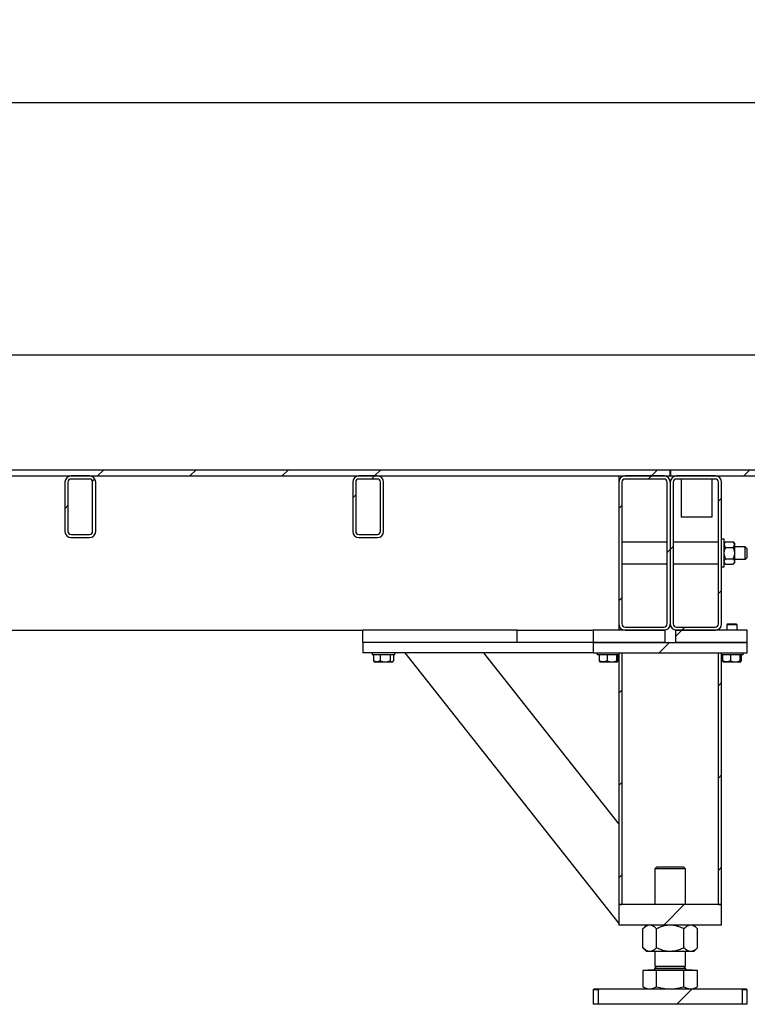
# Model space of a CAD drawing. Header units: millimetres. Extents: x 0 to 841, y 0 to 594.
# Tile 15 of 92: x 355 to 390, y 252 to 300. Entities that reach past the tile are written whole.
import ezdxf

# ---------------------------------------------------------------- set-up
doc = ezdxf.new("R2010")
doc.units = ezdxf.units.MM
doc.layers.add('COTES', color=1, linetype='Continuous')
doc.layers.add('TRAIT-FINS', color=9, linetype='Continuous')
doc.layers.add('TRAIT-FORT', color=4, linetype='Continuous', lineweight=25)
doc.styles.add('SLDTEXTSTYLE0', font='TXT', dxfattribs={"width": 0.75})
doc.dimstyles.new('SLDDIMSTYLE0', dxfattribs={"dimtxt": 3, "dimasz": 2, "dimexe": 0, "dimexo": 0.0625, "dimgap": 0.75, "dimtad": 1, "dimdec": 0, "dimlfac": 20, "dimrnd": 1e-09, "dimzin": 12, "dimdsep": 46, "dimtxsty": 'SLDTEXTSTYLE0', "dimsah": 1, "dimcen": 0.09, "dimadec": 0, "dimazin": 3, "dimtfac": 1, "dimtdec": 0, "dimtofl": 0, "dimtmove": 0, "dimatfit": 3, "dimfxl": 1, "dimfrac": 2, "dimtolj": 1, "dimtzin": 12, "dimarcsym": 0})
pattern_1 = [(45, (0, 0), (-13.4704, 13.4704), []), (45, (4.49, 2e-323), (-13.4704, 13.4704), []), (45, (8.98, 4e-323), (-13.4704, 13.4704), []), (45, (13.47, 6e-323), (-13.4704, 13.4704), [])]

# ---------------------------------------------------------------- blocks, each defined once
blk = doc.blocks.new('_D_18')
at = {"layer": 'COTES', "color": 1, "transparency": 16777216}
for p, q in [((92.21, 279.331), (92.21, 297.185)), ((443.06, 279.331), (443.06, 297.185)), ((443.06, 296.185), (92.21, 296.185))]:
    blk.add_line(p, q, dxfattribs=at)
for points in [[(92.21, 296.185), (94.21, 295.685), (94.21, 296.685)], [(443.06, 296.185), (441.06, 296.685), (441.06, 295.685)]]:
    blk.add_solid(points, dxfattribs=at)
at = {"layer": 'COTES', "color": 1, "transparency": 16777216, "char_height": 3, "attachment_point": 1, "style": 'SLDTEXTSTYLE0'}
for s, insert in [('7017', (250.851, 300.052)), ('Int. Ceinture', (260.843, 300.052))]:
    blk.add_mtext(s, dxfattribs=dict(at, insert=insert))
blk = doc.blocks.new('_D_19')
at = {"layer": 'COTES', "color": 1, "transparency": 16777216}
for p, q in [((97.06, 278.731), (97.06, 284.926)), ((438.21, 279.031), (438.21, 284.926)), ((97.06, 283.926), (438.21, 283.926))]:
    blk.add_line(p, q, dxfattribs=at)
for points in [[(97.06, 283.926), (99.06, 283.426), (99.06, 284.426)], [(438.21, 283.926), (436.21, 284.426), (436.21, 283.426)]]:
    blk.add_solid(points, dxfattribs=at)
at = {"layer": 'COTES', "color": 1, "transparency": 16777216, "char_height": 3, "attachment_point": 1, "style": 'SLDTEXTSTYLE0'}
for s, insert in [('6823', (256.383, 287.793)), ('Cadre', (266.374, 287.793))]:
    blk.add_mtext(s, dxfattribs=dict(at, insert=insert))

msp = doc.modelspace()

# ---------------------------------------------------------------- hatches: boundary and pattern name
at = {"layer": 'TRAIT-FINS'}
h = msp.add_hatch(dxfattribs=at)
h.set_pattern_fill('DIN 201 ACIER ET FONTE', color=9, style=0, pattern_type=2)
h.set_pattern_definition(pattern_1)
h.paths.add_polyline_path([(336.965, 278.031), (386.705, 278.031), (386.705, 278.331), (336.965, 278.331)], flags=0)
h = msp.add_hatch(dxfattribs=at)
h.set_pattern_fill('DIN 201 ACIER ET FONTE', color=9, style=0, pattern_type=2)
h.set_pattern_definition(pattern_1)
h.paths.add_polyline_path([(442.71, 278.331), (386.715, 278.331), (386.715, 278.031), (442.71, 278.031)], flags=0)
h = msp.add_hatch(dxfattribs=at)
h.set_pattern_fill('DIN 201 ACIER ET FONTE', color=9, style=0, pattern_type=2)
h.set_pattern_definition(pattern_1)
edge = h.paths.add_edge_path(flags=0)
edge.add_arc((357.56, 277.731), 0.3, 90, 180)
edge.add_line((357.26, 277.731), (357.26, 275.331))
edge.add_arc((357.56, 275.331), 0.3, 180, 270)
edge.add_line((357.56, 275.031), (358.46, 275.031))
edge.add_arc((358.46, 275.331), 0.3, 270, 360)
edge.add_line((358.76, 275.331), (358.76, 277.731))
edge.add_arc((358.46, 277.731), 0.3, 0, 90)
edge.add_line((358.46, 278.031), (357.56, 278.031))
edge = h.paths.add_edge_path(flags=0)
edge.add_line((358.46, 275.181), (357.56, 275.181))
edge.add_arc((357.56, 275.331), 0.15, 180, 270, ccw=False)
edge.add_line((357.41, 275.331), (357.41, 277.731))
edge.add_arc((357.56, 277.731), 0.15, 90, 180, ccw=False)
edge.add_line((357.56, 277.881), (358.46, 277.881))
edge.add_arc((358.46, 277.731), 0.15, 0, 90, ccw=False)
edge.add_line((358.61, 277.731), (358.61, 275.331))
edge.add_arc((358.46, 275.331), 0.15, 270, 360, ccw=False)
h = msp.add_hatch(dxfattribs=at)
h.set_pattern_fill('DIN 201 ACIER ET FONTE', color=9, style=0, pattern_type=2)
h.set_pattern_definition(pattern_1)
edge = h.paths.add_edge_path(flags=0)
edge.add_arc((371.56, 277.731), 0.3, 90, 180)
edge.add_line((371.26, 277.731), (371.26, 275.331))
edge.add_arc((371.56, 275.331), 0.3, 180, 270)
edge.add_line((371.56, 275.031), (372.46, 275.031))
edge.add_arc((372.46, 275.331), 0.3, 270, 360)
edge.add_line((372.76, 275.331), (372.76, 277.731))
edge.add_arc((372.46, 277.731), 0.3, 0, 90)
edge.add_line((372.46, 278.031), (371.56, 278.031))
edge = h.paths.add_edge_path(flags=0)
edge.add_line((372.46, 275.181), (371.56, 275.181))
edge.add_arc((371.56, 275.331), 0.15, 180, 270, ccw=False)
edge.add_line((371.41, 275.331), (371.41, 277.731))
edge.add_arc((371.56, 277.731), 0.15, 90, 180, ccw=False)
edge.add_line((371.56, 277.881), (372.46, 277.881))
edge.add_arc((372.46, 277.731), 0.15, 0, 90, ccw=False)
edge.add_line((372.61, 277.731), (372.61, 275.331))
edge.add_arc((372.46, 275.331), 0.15, 270, 360, ccw=False)
h = msp.add_hatch(dxfattribs=at)
h.set_pattern_fill('DIN 201 ACIER ET FONTE', color=9, style=0, pattern_type=2)
h.set_pattern_definition(pattern_1)
edge = h.paths.add_edge_path(flags=0)
edge.add_line((384.51, 270.531), (386.41, 270.531))
edge.add_arc((386.41, 270.831), 0.3, 270, 360)
edge.add_line((386.71, 270.831), (386.71, 277.731))
edge.add_arc((386.41, 277.731), 0.3, 0, 90)
edge.add_line((386.41, 278.031), (384.51, 278.031))
edge.add_arc((384.51, 277.731), 0.3, 90, 180)
edge.add_line((384.21, 277.731), (384.21, 270.831))
edge.add_arc((384.51, 270.831), 0.3, 180, 270)
edge = h.paths.add_edge_path(flags=0)
edge.add_arc((386.41, 270.831), 0.15, 270, 360, ccw=False)
edge.add_line((386.41, 270.681), (384.51, 270.681))
edge.add_arc((384.51, 270.831), 0.15, 180, 270, ccw=False)
edge.add_line((384.36, 270.831), (384.36, 277.731))
edge.add_arc((384.51, 277.731), 0.15, 90, 180, ccw=False)
edge.add_line((384.51, 277.881), (386.41, 277.881))
edge.add_arc((386.41, 277.731), 0.15, 0, 90, ccw=False)
edge.add_line((386.56, 277.731), (386.56, 270.831))
h = msp.add_hatch(dxfattribs=at)
h.set_pattern_fill('DIN 201 ACIER ET FONTE', color=9, style=0, pattern_type=2)
h.set_pattern_definition(pattern_1)
edge = h.paths.add_edge_path(flags=0)
edge.add_line((386.71, 277.731), (386.71, 270.831))
edge.add_arc((387.01, 270.831), 0.3, 180, 270)
edge.add_line((387.01, 270.531), (388.91, 270.531))
edge.add_arc((388.91, 270.831), 0.3, 270, 360)
edge.add_line((389.21, 270.831), (389.21, 277.731))
edge.add_arc((388.91, 277.731), 0.3, 0, 90)
edge.add_line((388.91, 278.031), (387.01, 278.031))
edge.add_arc((387.01, 277.731), 0.3, 90, 180)
edge = h.paths.add_edge_path(flags=0)
edge.add_arc((387.01, 270.831), 0.15, 180, 270, ccw=False)
edge.add_line((386.86, 270.831), (386.86, 277.731))
edge.add_arc((387.01, 277.731), 0.15, 90, 180, ccw=False)
edge.add_line((387.01, 277.881), (388.91, 277.881))
edge.add_arc((388.91, 277.731), 0.15, 0, 90, ccw=False)
edge.add_line((389.06, 277.731), (389.06, 270.831))
edge.add_arc((388.91, 270.831), 0.15, 270, 360, ccw=False)
edge.add_line((388.91, 270.681), (387.01, 270.681))
h = msp.add_hatch(dxfattribs=at)
h.set_pattern_fill('DIN 201 ACIER ET FONTE', color=9, style=0, pattern_type=2)
h.set_pattern_definition(pattern_1)
h.paths.add_polyline_path([(386.46, 270.531), (382.96, 270.531), (382.96, 269.931), (386.46, 269.931)], flags=0)
h = msp.add_hatch(dxfattribs=at)
h.set_pattern_fill('DIN 201 ACIER ET FONTE', color=9, style=0, pattern_type=2)
h.set_pattern_definition(pattern_1)
h.paths.add_polyline_path([(386.96, 269.931), (390.46, 269.931), (390.46, 270.531), (386.96, 270.531)], flags=0)
h = msp.add_hatch(dxfattribs=at)
h.set_pattern_fill('ANSI31', color=9, angle=3e-322, style=0)
h.paths.add_polyline_path([(382.96, 269.431), (390.46, 269.431), (390.46, 269.931), (382.96, 269.931)], flags=0)
h = msp.add_hatch(dxfattribs=at)
h.set_pattern_fill('ANSI31', color=9, angle=3e-322, style=0)
h.paths.add_polyline_path([(384.36, 269.431), (384.21, 269.431), (384.21, 257.181), (384.36, 257.181)], flags=0)
h = msp.add_hatch(dxfattribs=at)
h.set_pattern_fill('ANSI31', color=9, angle=3e-322, style=0)
h.paths.add_polyline_path([(389.21, 269.431), (389.06, 269.431), (389.06, 257.181), (389.21, 257.181)], flags=0)
h = msp.add_hatch(dxfattribs=at)
h.set_pattern_fill('ANSI31', color=9, angle=3e-322, style=0)
h.paths.add_polyline_path([(389.21, 256.181), (389.21, 257.181), (384.21, 257.181), (384.21, 256.181)], flags=0)
h = msp.add_hatch(dxfattribs=at)
h.set_pattern_fill('DIN 201 ACIER ET FONTE', color=9, style=0, pattern_type=2)
h.set_pattern_definition([(45, (0, 0), (-13.4704, 13.4704), []), (45, (4.49, 0), (-13.4704, 13.4704), []), (45, (8.98, 0), (-13.4704, 13.4704), []), (45, (13.47, 0), (-13.4704, 13.4704), [])])
edge = h.paths.add_edge_path(flags=0)
edge.add_line((383.212, 252.331), (390.208, 252.331))
edge.add_line((390.208, 252.331), (390.208, 253.031))
edge.add_spline(control_points=[(390.208, 253.031), (390.19, 253.048), (390.172, 253.065), (390.154, 253.081)], knot_values=[0.1823, 0.1823, 0.1823, 0.1823, 0.183767, 0.183767, 0.183767, 0.183767], weights=[1, 1, 1, 1], degree=3, periodic=0)
edge.add_line((390.154, 253.081), (383.265, 253.081))
edge.add_spline(control_points=[(383.265, 253.081), (383.247, 253.065), (383.23, 253.048), (383.212, 253.031)], knot_values=[0.353065, 0.353065, 0.353065, 0.353065, 0.354533, 0.354533, 0.354533, 0.354533], weights=[1, 1, 1, 1], degree=3, periodic=0)
edge.add_line((383.212, 253.031), (383.212, 252.331))

# ---------------------------------------------------------------- linework, layer by layer
at = {"layer": 'TRAIT-FORT', "color": 4, "linetype": 'Continuous', "lineweight": 25}
for p, q in [((336.965, 278.331), (386.705, 278.331)), ((386.705, 278.031), (386.705, 278.331)), ((386.705, 278.331), (386.715, 278.331)), ((386.715, 278.331), (386.715, 278.031)), ((386.715, 278.331), (442.71, 278.331)), ((336.965, 278.031), (386.705, 278.031)), ((358.46, 278.031), (357.56, 278.031)), ((358.46, 277.881), (357.56, 277.881)), ((372.46, 278.031), (371.56, 278.031)), ((372.46, 277.881), (371.56, 277.881)), ((384.21, 278.031), (384.21, 277.731)), ((386.41, 278.031), (384.51, 278.031)), ((386.41, 277.881), (384.51, 277.881)), ((386.705, 278.031), (386.715, 278.031)), ((386.715, 278.031), (442.71, 278.031)), ((388.91, 278.031), (387.01, 278.031)), ((388.91, 277.881), (387.01, 277.881)), ((387.246, 277.881), (387.246, 276.031)), ((388.746, 276.031), (388.746, 277.881)), ((357.26, 277.731), (357.26, 275.331)), ((357.41, 277.731), (357.41, 275.331)), ((358.61, 275.331), (358.61, 277.731)), ((358.76, 275.331), (358.76, 277.731)), ((371.26, 277.731), (371.26, 275.331)), ((371.41, 277.731), (371.41, 275.331)), ((372.61, 275.331), (372.61, 277.731)), ((372.76, 275.331), (372.76, 277.731)), ((384.21, 277.731), (384.21, 270.831)), ((384.36, 277.731), (384.36, 270.831)), ((386.56, 270.831), (386.56, 277.731)), ((386.71, 277.731), (386.71, 270.831)), ((386.86, 277.731), (386.86, 270.831)), ((389.06, 270.831), (389.06, 277.731)), ((389.21, 270.831), (389.21, 277.731)), ((387.996, 276.031), (387.246, 276.031)), ((388.746, 276.031), (387.996, 276.031)), ((357.56, 275.181), (358.46, 275.181)), ((357.56, 275.031), (358.46, 275.031)), ((371.56, 275.181), (372.46, 275.181)), ((371.56, 275.031), (372.46, 275.031)), ((389.335, 274.956), (389.21, 274.956)), ((389.335, 273.606), (389.335, 274.956)), ((386.56, 274.806), (384.36, 274.806)), ((389.06, 274.806), (386.86, 274.806)), ((389.408, 274.83), (389.335, 274.756)), ((389.408, 274.83), (389.761, 274.83)), ((389.408, 274.555), (389.761, 274.555)), ((389.835, 274.756), (389.761, 274.83)), ((389.835, 274.756), (389.835, 274.693)), ((389.835, 274.693), (389.835, 274.281)), ((390.36, 274.581), (389.835, 274.581)), ((390.435, 274.506), (390.36, 274.581)), ((390.36, 273.981), (390.36, 274.581)), ((390.435, 274.506), (390.435, 274.056)), ((389.408, 274.007), (389.761, 274.007)), ((389.835, 274.281), (389.835, 273.87)), ((389.835, 273.981), (390.36, 273.981)), ((390.36, 273.981), (390.435, 274.056)), ((384.36, 273.756), (386.56, 273.756)), ((386.86, 273.756), (389.06, 273.756)), ((389.21, 273.606), (389.335, 273.606)), ((389.335, 273.806), (389.408, 273.733)), ((389.408, 273.733), (389.761, 273.733)), ((389.761, 273.733), (389.835, 273.806)), ((389.835, 273.87), (389.835, 273.806)), ((384.21, 270.831), (384.21, 270.531)), ((384.51, 270.681), (386.41, 270.681)), ((387.01, 270.681), (388.91, 270.681)), ((389.495, 270.831), (389.46, 270.796)), ((389.46, 270.796), (389.46, 270.531)), ((389.96, 270.796), (389.46, 270.796)), ((389.495, 270.831), (389.923, 270.831)), ((389.923, 270.831), (389.925, 270.831)), ((389.96, 270.796), (389.925, 270.831)), ((389.96, 270.531), (389.96, 270.796)), ((339.46, 270.531), (371.76, 270.531)), ((371.76, 269.931), (371.76, 270.531)), ((379.26, 270.531), (371.76, 270.531)), ((379.26, 270.531), (382.96, 270.531)), ((379.26, 269.931), (379.26, 270.531)), ((382.96, 270.531), (382.96, 269.931)), ((386.46, 270.531), (382.96, 270.531)), ((384.51, 270.531), (386.41, 270.531)), ((386.46, 269.931), (386.46, 270.531)), ((386.96, 270.531), (386.96, 269.931)), ((390.46, 270.531), (386.96, 270.531)), ((387.01, 270.531), (388.91, 270.531)), ((390.46, 269.931), (390.46, 270.531)), ((382.96, 269.931), (371.76, 269.931)), ((371.76, 269.931), (371.76, 269.431)), ((379.26, 269.931), (371.76, 269.931)), ((382.96, 269.931), (382.96, 269.431)), ((382.96, 269.931), (390.46, 269.931)), ((386.46, 269.931), (382.96, 269.931)), ((390.46, 269.931), (386.96, 269.931)), ((390.46, 269.431), (390.46, 269.931)), ((382.96, 269.431), (371.76, 269.431)), ((372.21, 269.431), (372.21, 269.331)), ((373.31, 269.331), (372.21, 269.331)), ((372.277, 269.331), (372.277, 269.031)), ((372.596, 269.331), (372.596, 269.031)), ((373.078, 269.331), (373.078, 269.031)), ((373.242, 269.331), (373.242, 269.031)), ((373.31, 269.331), (373.31, 269.431)), ((373.798, 269.431), (384.21, 256.263)), ((377.622, 269.431), (384.21, 261.1)), ((382.96, 269.431), (390.46, 269.431)), ((383.16, 269.431), (383.16, 269.331)), ((384.21, 269.331), (383.16, 269.331)), ((383.258, 269.331), (383.258, 269.031)), ((383.649, 269.331), (383.649, 269.031)), ((384.101, 269.331), (384.101, 269.031)), ((384.162, 269.331), (384.162, 269.031)), ((384.21, 269.431), (384.36, 269.431)), ((384.21, 269.431), (384.21, 257.181)), ((384.36, 269.431), (384.36, 257.181)), ((389.06, 269.431), (389.21, 269.431)), ((389.06, 257.181), (389.06, 269.431)), ((389.21, 257.181), (389.21, 269.431)), ((390.26, 269.331), (389.21, 269.331)), ((389.258, 269.331), (389.258, 269.031)), ((389.649, 269.331), (389.649, 269.031)), ((390.101, 269.331), (390.101, 269.031)), ((390.162, 269.331), (390.162, 269.031)), ((390.26, 269.331), (390.26, 269.431)), ((372.277, 269.031), (372.31, 269.013)), ((372.309, 269.009), (372.356, 268.981)), ((373.14, 268.981), (372.356, 268.981)), ((373.164, 268.981), (373.14, 268.981)), ((373.164, 268.981), (373.211, 269.009)), ((383.282, 268.995), (383.306, 268.981)), ((384.114, 268.981), (383.306, 268.981)), ((384.114, 268.981), (384.138, 268.995)), ((389.282, 268.995), (389.306, 268.981)), ((390.114, 268.981), (389.306, 268.981)), ((390.114, 268.981), (390.138, 268.995)), ((386.06, 259.016), (385.96, 258.916)), ((385.96, 258.916), (385.96, 257.181)), ((387.46, 258.916), (385.96, 258.916)), ((386.06, 259.016), (387.36, 259.016)), ((387.46, 258.916), (387.36, 259.016)), ((387.46, 257.181), (387.46, 258.916)), ((384.21, 257.181), (384.36, 257.181)), ((389.21, 257.181), (384.21, 257.181)), ((384.21, 257.181), (384.21, 256.181)), ((389.06, 257.181), (389.21, 257.181)), ((389.21, 256.181), (389.21, 257.181)), ((389.21, 256.181), (384.21, 256.181)), ((385.56, 256.181), (385.382, 256.003)), ((385.382, 255.079), (385.382, 256.003)), ((386.046, 255.079), (386.046, 256.003)), ((387.374, 255.079), (387.374, 256.003)), ((388.038, 256.003), (387.86, 256.181)), ((388.038, 255.079), (388.038, 256.003)), ((385.382, 255.079), (385.56, 254.901)), ((385.714, 254.901), (385.56, 254.901)), ((386.71, 254.901), (385.714, 254.901)), ((385.96, 254.901), (385.96, 254.191)), ((387.706, 254.901), (386.71, 254.901)), ((387.46, 254.191), (387.46, 254.901)), ((387.86, 254.901), (387.706, 254.901)), ((387.86, 254.901), (388.038, 255.079)), ((385.382, 253.976), (385.382, 253.184)), ((386.046, 253.976), (385.382, 253.976)), ((385.642, 254.011), (385.607, 253.976)), ((385.642, 254.016), (385.642, 254.011)), ((385.642, 254.016), (387.777, 254.016)), ((385.642, 254.011), (387.777, 254.011)), ((386.055, 254.191), (385.96, 254.097)), ((385.96, 254.191), (387.46, 254.191)), ((385.96, 254.097), (385.96, 254.066)), ((385.96, 254.097), (386.335, 254.097)), ((386.046, 253.184), (386.046, 253.976)), ((387.374, 253.976), (386.046, 253.976)), ((386.335, 254.097), (387.46, 254.097)), ((387.46, 254.097), (387.365, 254.191)), ((387.374, 253.184), (387.374, 253.976)), ((388.038, 253.976), (387.374, 253.976)), ((387.46, 254.066), (387.46, 254.097)), ((387.777, 254.011), (387.777, 254.016)), ((387.812, 253.976), (387.777, 254.011)), ((388.038, 253.184), (388.038, 253.976)), ((383.01, 253.081), (382.96, 253.031)), ((382.96, 253.031), (382.96, 252.331)), ((383.212, 253.031), (382.96, 253.031)), ((383.01, 253.081), (383.265, 253.081)), ((383.212, 253.031), (383.265, 253.081)), ((383.212, 252.331), (383.212, 253.031)), ((383.265, 253.081), (390.154, 253.081)), ((385.382, 253.184), (385.56, 253.081)), ((387.86, 253.081), (388.038, 253.184)), ((390.154, 253.081), (390.208, 253.031)), ((390.154, 253.081), (390.41, 253.081)), ((390.46, 253.031), (390.208, 253.031)), ((390.208, 253.031), (390.208, 252.331)), ((390.46, 253.031), (390.41, 253.081)), ((390.46, 252.331), (390.46, 253.031)), ((383.212, 252.331), (382.96, 252.331)), ((390.208, 252.331), (383.212, 252.331)), ((390.46, 252.331), (390.208, 252.331))]:
    msp.add_line(p, q, dxfattribs=at)
for centre, radius, start, end in [((357.56, 277.731), 0.3, 90, 180), ((357.56, 277.731), 0.15, 90, 180), ((358.46, 277.731), 0.3, 0, 90), ((358.46, 277.731), 0.15, 0, 90), ((371.56, 277.731), 0.3, 90, 180), ((371.56, 277.731), 0.15, 90, 180), ((372.46, 277.731), 0.3, 0, 90), ((372.46, 277.731), 0.15, 0, 90), ((384.51, 277.731), 0.3, 90, 180), ((384.51, 277.731), 0.15, 90, 180), ((386.41, 277.731), 0.3, 0, 90), ((386.41, 277.731), 0.15, 0, 90), ((387.01, 277.731), 0.3, 90, 180), ((387.01, 277.731), 0.15, 90, 180), ((388.91, 277.731), 0.3, 0, 90), ((388.91, 277.731), 0.15, 0, 90), ((357.56, 275.331), 0.3, 180, 270), ((357.56, 275.331), 0.15, 180, 270), ((358.46, 275.331), 0.15, 270, 0), ((358.46, 275.331), 0.3, 270, 0), ((371.56, 275.331), 0.3, 180, 270), ((371.56, 275.331), 0.15, 180, 270), ((372.46, 275.331), 0.15, 270, 0), ((372.46, 275.331), 0.3, 270, 0), ((384.51, 270.831), 0.3, 180, 270), ((384.51, 270.831), 0.15, 180, 270), ((386.41, 270.831), 0.3, 270, 0), ((386.41, 270.831), 0.15, 270, 0), ((387.01, 270.831), 0.3, 180, 270), ((387.01, 270.831), 0.15, 180, 270), ((388.91, 270.831), 0.3, 270, 0), ((388.91, 270.831), 0.15, 270, 0), ((385.91, 254.066), 0.05, 270, 360), ((387.51, 254.066), 0.05, 180, 270)]:
    msp.add_arc(centre, radius, start, end, dxfattribs=at)
for points, knots in [([(389.408, 274.83), (389.391, 274.811), (389.356, 274.773), (389.336, 274.725), (389.335, 274.698), (389.335, 274.693)], [0, 0, 0, 0, 0.432385, 0.879554, 1, 1, 1, 1]), ([(389.335, 274.693), (389.339, 274.668), (389.348, 274.621), (389.388, 274.577), (389.408, 274.555)], [0, 0, 0, 0, 0.504, 1, 1, 1, 1]), ([(389.335, 274.281), (389.336, 274.311), (389.34, 274.371), (389.366, 274.464), (389.393, 274.523), (389.408, 274.555)], [0, 0, 0, 0, 0.30999, 0.629546, 1, 1, 1, 1]), ([(389.835, 274.693), (389.831, 274.717), (389.822, 274.765), (389.782, 274.808), (389.761, 274.83)], [0, 0, 0, 0, 0.504, 1, 1, 1, 1]), ([(389.761, 274.555), (389.779, 274.574), (389.813, 274.612), (389.833, 274.66), (389.835, 274.687), (389.835, 274.693)], [0, 0, 0, 0, 0.432385, 0.879554, 1, 1, 1, 1]), ([(389.761, 274.555), (389.776, 274.523), (389.803, 274.464), (389.83, 274.372), (389.833, 274.312), (389.835, 274.281)], [0, 0, 0, 0, 0.370457, 0.681018, 1, 1, 1, 1]), ([(389.408, 274.007), (389.399, 274.027), (389.374, 274.078), (389.346, 274.165), (389.335, 274.237), (389.335, 274.277), (389.335, 274.281)], [0, 0, 0, 0, 0.237039, 0.589019, 0.951631, 1, 1, 1, 1]), ([(389.335, 273.87), (389.339, 273.894), (389.348, 273.942), (389.388, 273.985), (389.408, 274.007)], [0, 0, 0, 0, 0.504, 1, 1, 1, 1]), ([(389.835, 274.281), (389.835, 274.277), (389.834, 274.239), (389.824, 274.166), (389.796, 274.079), (389.771, 274.027), (389.761, 274.007)], [0, 0, 0, 0, 0.048369, 0.39933, 0.762965, 1, 1, 1, 1]), ([(389.761, 274.007), (389.779, 273.988), (389.813, 273.95), (389.833, 273.903), (389.835, 273.876), (389.835, 273.87)], [0, 0, 0, 0, 0.432385, 0.879554, 1, 1, 1, 1]), ([(389.408, 273.733), (389.391, 273.752), (389.356, 273.79), (389.336, 273.837), (389.335, 273.864), (389.335, 273.87)], [0, 0, 0, 0, 0.432385, 0.879554, 1, 1, 1, 1]), ([(389.835, 273.87), (389.831, 273.846), (389.822, 273.798), (389.782, 273.754), (389.761, 273.733)], [0, 0, 0, 0, 0.504, 1, 1, 1, 1]), ([(372.596, 269.031), (372.568, 269.021), (372.512, 268.998), (372.429, 268.99), (372.35, 269.002), (372.302, 269.022), (372.277, 269.031)], [0, 0, 0, 0, 0.264605, 0.534948, 0.765343, 1, 1, 1, 1]), ([(372.596, 269.031), (372.638, 269.021), (372.722, 268.998), (372.848, 268.99), (372.968, 269.002), (373.041, 269.022), (373.078, 269.031)], [0, 0, 0, 0, 0.264605, 0.534948, 0.765343, 1, 1, 1, 1]), ([(373.078, 269.031), (373.089, 269.023), (373.109, 269.007), (373.145, 268.992), (373.184, 268.993), (373.215, 269.01), (373.234, 269.024), (373.24, 269.029), (373.242, 269.031)], [0, 0, 0, 0, 0.192003, 0.385859, 0.637822, 0.896593, 0.948284, 1, 1, 1, 1]), ([(383.258, 269.031), (383.265, 269.013), (383.273, 268.995), (383.281, 268.996), (383.282, 268.996)], [0, 0, 0, 0, 0.977492, 1, 1, 1, 1]), ([(383.649, 269.031), (383.615, 269.021), (383.547, 268.998), (383.445, 268.99), (383.348, 269.002), (383.288, 269.022), (383.258, 269.031)], [0, 0, 0, 0, 0.2646049, 0.5349477, 0.7653431, 1, 1, 1, 1]), ([(383.649, 269.031), (383.688, 269.021), (383.768, 268.998), (383.885, 268.99), (383.998, 269.002), (384.067, 269.022), (384.101, 269.031)], [0, 0, 0, 0, 0.2646049, 0.5349477, 0.7653431, 1, 1, 1, 1]), ([(384.101, 269.031), (384.105, 269.023), (384.113, 269.007), (384.126, 268.992), (384.14, 268.993), (384.152, 269.01), (384.159, 269.024), (384.161, 269.029), (384.162, 269.031)], [0, 0, 0, 0, 0.192003, 0.385859, 0.637822, 0.896593, 0.948284, 1, 1, 1, 1]), ([(389.258, 269.031), (389.265, 269.013), (389.273, 268.995), (389.281, 268.996), (389.282, 268.996)], [0, 0, 0, 0, 0.977492, 1, 1, 1, 1]), ([(389.649, 269.031), (389.615, 269.021), (389.547, 268.998), (389.445, 268.99), (389.348, 269.002), (389.288, 269.022), (389.258, 269.031)], [0, 0, 0, 0, 0.2646049, 0.5349477, 0.7653431, 1, 1, 1, 1]), ([(389.649, 269.031), (389.688, 269.021), (389.768, 268.998), (389.885, 268.99), (389.998, 269.002), (390.067, 269.022), (390.101, 269.031)], [0, 0, 0, 0, 0.2646049, 0.5349477, 0.7653431, 1, 1, 1, 1]), ([(390.101, 269.031), (390.105, 269.023), (390.113, 269.007), (390.126, 268.992), (390.14, 268.993), (390.152, 269.01), (390.159, 269.024), (390.161, 269.029), (390.162, 269.031)], [0, 0, 0, 0, 0.192003, 0.385859, 0.637822, 0.896593, 0.948284, 1, 1, 1, 1]), ([(385.714, 256.181), (385.685, 256.179), (385.627, 256.174), (385.542, 256.134), (385.46, 256.077), (385.408, 256.028), (385.382, 256.003)], [0, 0, 0, 0, 0.2495779, 0.5043641, 0.7510469, 1, 1, 1, 1]), ([(386.046, 256.003), (386, 256.045), (385.932, 256.109), (385.833, 256.16), (385.768, 256.179), (385.728, 256.181), (385.714, 256.181)], [0, 0, 0, 0, 0.4320454, 0.6543493, 0.8796534, 1, 1, 1, 1]), ([(386.71, 256.181), (386.698, 256.181), (386.605, 256.18), (386.428, 256.155), (386.219, 256.086), (386.094, 256.026), (386.046, 256.003)], [0, 0, 0, 0, 0.0504, 0.402614, 0.767588, 1, 1, 1, 1]), ([(387.374, 256.003), (387.296, 256.039), (387.153, 256.105), (386.929, 256.169), (386.784, 256.177), (386.71, 256.181)], [0, 0, 0, 0, 0.370774, 0.681182, 1, 1, 1, 1]), ([(387.706, 256.181), (387.677, 256.179), (387.619, 256.174), (387.534, 256.134), (387.452, 256.077), (387.4, 256.028), (387.374, 256.003)], [0, 0, 0, 0, 0.2495779, 0.5043641, 0.7510469, 1, 1, 1, 1]), ([(388.038, 256.003), (387.992, 256.045), (387.923, 256.109), (387.825, 256.16), (387.76, 256.179), (387.72, 256.181), (387.706, 256.181)], [0, 0, 0, 0, 0.4320454, 0.6543493, 0.8796534, 1, 1, 1, 1]), ([(385.714, 254.901), (385.685, 254.904), (385.627, 254.909), (385.542, 254.949), (385.46, 255.005), (385.408, 255.054), (385.382, 255.079)], [0, 0, 0, 0, 0.249578, 0.504364, 0.751047, 1, 1, 1, 1]), ([(386.046, 255.079), (386, 255.037), (385.932, 254.974), (385.833, 254.923), (385.768, 254.904), (385.728, 254.902), (385.714, 254.901)], [0, 0, 0, 0, 0.432045, 0.654349, 0.879653, 1, 1, 1, 1]), ([(386.71, 254.901), (386.698, 254.901), (386.605, 254.902), (386.428, 254.928), (386.219, 254.997), (386.094, 255.056), (386.046, 255.079)], [0, 0, 0, 0, 0.0503996, 0.4026135, 0.7675885, 1, 1, 1, 1]), ([(387.374, 255.079), (387.296, 255.043), (387.153, 254.977), (386.929, 254.914), (386.784, 254.906), (386.71, 254.901)], [0, 0, 0, 0, 0.370774, 0.681182, 1, 1, 1, 1]), ([(387.706, 254.901), (387.677, 254.904), (387.619, 254.909), (387.534, 254.949), (387.452, 255.005), (387.4, 255.054), (387.374, 255.079)], [0, 0, 0, 0, 0.249578, 0.504364, 0.751047, 1, 1, 1, 1]), ([(388.038, 255.079), (387.992, 255.037), (387.923, 254.974), (387.825, 254.923), (387.76, 254.904), (387.72, 254.902), (387.706, 254.901)], [0, 0, 0, 0, 0.432045, 0.654349, 0.879653, 1, 1, 1, 1]), ([(385.382, 253.184), (385.436, 253.155), (385.545, 253.097), (385.657, 253.087), (385.714, 253.081)], [0, 0, 0, 0, 0.495458, 1, 1, 1, 1]), ([(385.714, 253.081), (385.77, 253.086), (385.882, 253.097), (385.991, 253.155), (386.046, 253.184)], [0, 0, 0, 0, 0.494511, 1, 1, 1, 1]), ([(386.046, 253.184), (386.154, 253.155), (386.371, 253.097), (386.596, 253.087), (386.71, 253.081)], [0, 0, 0, 0, 0.495458, 1, 1, 1, 1]), ([(386.71, 253.081), (386.821, 253.086), (387.046, 253.097), (387.264, 253.155), (387.374, 253.184)], [0, 0, 0, 0, 0.494511, 1, 1, 1, 1]), ([(387.374, 253.184), (387.428, 253.155), (387.537, 253.097), (387.649, 253.087), (387.706, 253.081)], [0, 0, 0, 0, 0.495458, 1, 1, 1, 1]), ([(387.706, 253.081), (387.761, 253.086), (387.874, 253.097), (387.983, 253.155), (388.038, 253.184)], [0, 0, 0, 0, 0.494511, 1, 1, 1, 1])]:
    msp.add_open_spline(points, degree=3, knots=knots, dxfattribs=at)

# ---------------------------------------------------------------- dimensions: what is measured, and where the dimension line sits
at = {"layer": 'COTES', "color": 1}
for base, p1, p2, text, picture, middle in [((92.21, 296.185), (443.06, 278.331), (92.21, 278.331), '<> Int. Ceinture', '_D_18', (267.635, 296.185)), ((438.21, 283.926), (97.06, 277.731), (438.21, 278.031), '<> Cadre', '_D_19', (267.635, 283.926))]:
    dim = msp.add_linear_dim(base=base, p1=p1, p2=p2, text=text, dimstyle='SLDDIMSTYLE0', dxfattribs=at)
    dim.commit()
    dim.dimension.update_dxf_attribs({"geometry": picture, "text_midpoint": middle, "dimtype": 160})

doc.saveas('drawing.dxf')
